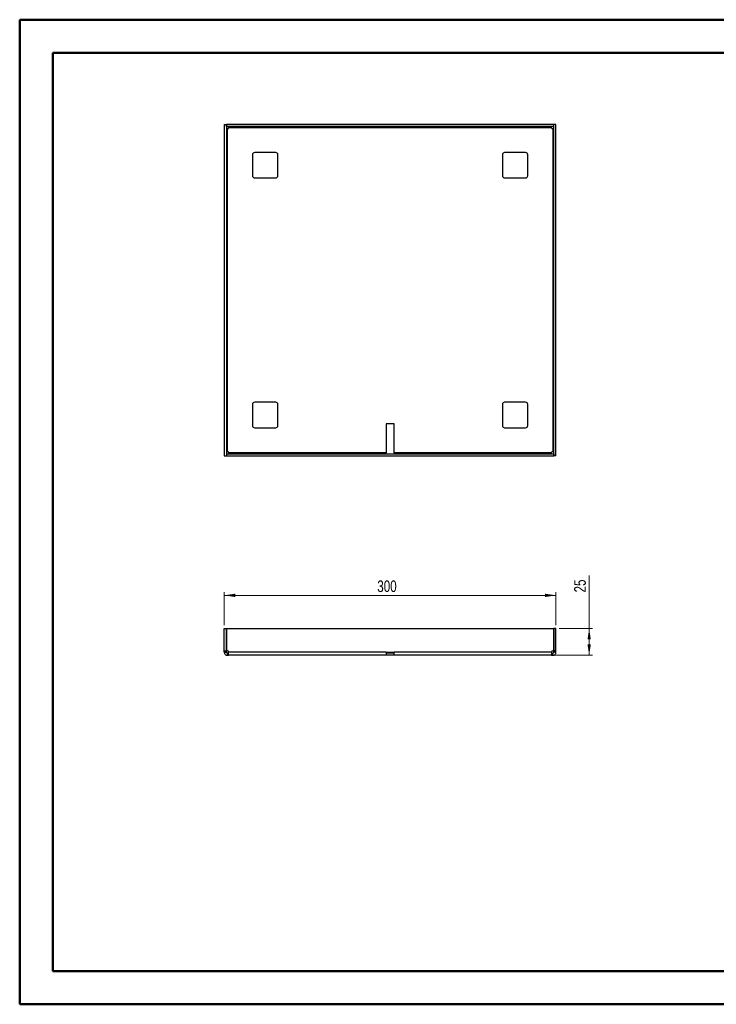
# Paper-space layout 'Sheet3' of a CAD drawing. Header units: millimetres. Extents: x 0 to 420, y 0 to 297.
# Tile 1 of 2: x 0 to 210, y 0 to 297. Entities that reach past the tile are written whole.
import ezdxf

# ---------------------------------------------------------------- set-up
doc = ezdxf.new("R2010")
doc.units = ezdxf.units.MM
doc.styles.add('SLDTEXTSTYLE1', font='TXT', dxfattribs={"width": 0.75})
doc.dimstyles.new('SLDDIMSTYLE0', dxfattribs={"dimtxt": 3.5, "dimasz": 3.302, "dimexe": 0, "dimexo": 0.0625, "dimgap": 0.875, "dimtad": 1, "dimdec": 0, "dimlfac": 3, "dimrnd": 1e-09, "dimzin": 12, "dimdsep": 46, "dimtxsty": 'SLDTEXTSTYLE1', "dimsah": 1, "dimcen": 0.09, "dimadec": 0, "dimazin": 3, "dimtfac": 1, "dimtdec": 0, "dimtofl": 0, "dimtmove": 0, "dimatfit": 3, "dimfxl": 1, "dimfrac": 2, "dimtolj": 1, "dimtzin": 12, "dimarcsym": 0})

# ---------------------------------------------------------------- blocks, each defined once
blk = doc.blocks.new('_D_3')
at = {"color": 7, "linetype": 'Continuous', "lineweight": 0}
for p, q in [((172.05, 113.57), (172.05, 129.61)), ((163.05, 113.57), (173.05, 113.57)), ((172.05, 113.57), (172.05, 105.48)), ((161.74, 105.48), (173.05, 105.48))]:
    blk.add_line(p, q, dxfattribs=at)
at = {"color": 7, "linetype": 'Continuous', "lineweight": 18}
for points in [[(172.05, 113.57), (171.55, 110.26), (172.56, 110.26)], [(172.05, 105.48), (172.56, 108.78), (171.55, 108.78)]]:
    blk.add_solid(points, dxfattribs=at)
at = {"color": 7, "linetype": 'Continuous', "lineweight": 18, "insert": (167.54, 124.44), "char_height": 3.5, "attachment_point": 1, "rotation": 90, "style": 'SLDTEXTSTYLE1'}
blk.add_mtext('25', dxfattribs=at)
blk = doc.blocks.new('_D_4')
at = {"color": 7, "linetype": 'Continuous', "lineweight": 0}
for p, q in [((62.05, 114.57), (62.05, 124.57)), ((162.05, 123.57), (62.05, 123.57)), ((162.05, 114.57), (162.05, 124.57))]:
    blk.add_line(p, q, dxfattribs=at)
at = {"color": 7, "linetype": 'Continuous', "lineweight": 18}
for points in [[(62.05, 123.57), (65.36, 123.06), (65.36, 124.07)], [(162.05, 123.57), (158.75, 124.07), (158.75, 123.06)]]:
    blk.add_solid(points, dxfattribs=at)
at = {"color": 7, "linetype": 'Continuous', "lineweight": 18, "insert": (108.17, 128.08), "char_height": 3.5, "attachment_point": 1, "style": 'SLDTEXTSTYLE1'}
blk.add_mtext('300', dxfattribs=at)

psp = doc.layouts.new('Sheet3')

# ---------------------------------------------------------------- linework, layer by layer
at = {"color": 7, "linetype": 'Continuous', "lineweight": 50}
for p, q in [((0.38, 0.21), (0.38, 297.21)), ((0.38, 297.21), (420.38, 297.21)), ((10.38, 10.21), (10.38, 287.21)), ((10.38, 287.21), (410.38, 287.21)), ((10.38, 10.21), (410.38, 10.21)), ((0.38, 0.21), (420.38, 0.21))]:
    psp.add_line(p, q, dxfattribs=at)
at = {"color": 7, "linetype": 'Continuous', "lineweight": 25}
for p, q in [((62.05, 265.61), (62.72, 265.61)), ((62.05, 265.61), (62.05, 165.67)), ((62.72, 265.61), (62.72, 165.67)), ((62.74, 264.97), (62.74, 265.64)), ((161.37, 265.64), (62.74, 265.64)), ((161.37, 264.97), (62.74, 264.97)), ((63.37, 264.71), (160.74, 264.71)), ((63.37, 264.71), (63.37, 264.66)), ((160.74, 264.66), (160.74, 264.71)), ((161.37, 264.97), (161.37, 265.64)), ((161.39, 165.67), (161.39, 265.61)), ((162.05, 265.61), (161.39, 265.61)), ((162.05, 165.67), (162.05, 265.61)), ((62.99, 166.95), (62.99, 264.32)), ((63.04, 264.32), (62.99, 264.32)), ((161.12, 264.32), (161.07, 264.32)), ((161.12, 264.32), (161.12, 166.95)), ((70.55, 256.47), (70.55, 250.14)), ((77.55, 257.14), (71.22, 257.14)), ((78.22, 250.14), (78.22, 256.47)), ((145.89, 256.47), (145.89, 250.14)), ((152.89, 257.14), (146.55, 257.14)), ((153.55, 250.14), (153.55, 256.47)), ((71.22, 249.47), (77.55, 249.47)), ((146.55, 249.47), (152.89, 249.47)), ((77.55, 181.81), (71.22, 181.81)), ((152.89, 181.81), (146.55, 181.81)), ((70.55, 181.14), (70.55, 174.81)), ((78.22, 174.81), (78.22, 181.14)), ((145.89, 181.14), (145.89, 174.81)), ((153.55, 174.81), (153.55, 181.14)), ((110.89, 175.31), (110.89, 166.57)), ((113.22, 175.31), (110.89, 175.31)), ((113.22, 166.57), (113.22, 175.31)), ((71.22, 174.14), (77.55, 174.14)), ((146.55, 174.14), (152.89, 174.14)), ((62.99, 166.95), (63.04, 166.95)), ((63.37, 166.62), (63.37, 166.57)), ((110.89, 166.57), (63.37, 166.57)), ((110.89, 166.31), (110.89, 166.57)), ((160.74, 166.57), (113.22, 166.57)), ((113.22, 166.57), (113.22, 166.31)), ((160.74, 166.57), (160.74, 166.62)), ((161.07, 166.95), (161.12, 166.95)), ((62.05, 165.67), (62.72, 165.67)), ((62.74, 166.31), (161.37, 166.31)), ((62.74, 166.31), (62.74, 165.64)), ((62.74, 165.64), (161.37, 165.64)), ((161.37, 166.31), (161.37, 165.64)), ((162.05, 165.67), (161.39, 165.67)), ((62.05, 113.57), (62.72, 113.57)), ((62.05, 106.8), (62.05, 113.57)), ((62.72, 106.8), (62.72, 113.57)), ((62.74, 113.57), (62.74, 106.8)), ((62.74, 113.57), (161.37, 113.57)), ((161.37, 113.57), (161.37, 106.8)), ((162.05, 113.57), (161.39, 113.57)), ((161.39, 106.8), (161.39, 113.57)), ((162.05, 106.8), (162.05, 113.57)), ((62.05, 106.8), (62.72, 106.8)), ((62.05, 106.47), (62.05, 106.8)), ((62.05, 106.47), (62.72, 106.47)), ((62.05, 106.42), (62.05, 106.47)), ((62.05, 106.42), (62.72, 106.42)), ((62.72, 106.47), (62.72, 106.8)), ((62.72, 106.42), (62.72, 106.47)), ((63.04, 106.8), (62.74, 106.8)), ((62.99, 105.48), (62.99, 106.15)), ((62.99, 106.15), (63.04, 106.15)), ((62.99, 105.48), (63.04, 105.48)), ((63.04, 105.48), (63.04, 106.15)), ((63.04, 106.15), (63.37, 106.15)), ((63.04, 105.48), (63.37, 105.48)), ((63.37, 106.42), (63.37, 106.47)), ((110.89, 106.42), (63.37, 106.42)), ((110.89, 105.48), (63.37, 105.48)), ((110.89, 106.42), (113.22, 106.42)), ((110.89, 106.42), (110.89, 105.48)), ((113.22, 106.15), (110.89, 106.15)), ((113.22, 105.48), (110.89, 105.48)), ((160.74, 106.42), (113.22, 106.42)), ((113.22, 105.48), (113.22, 106.42)), ((160.74, 105.48), (113.22, 105.48)), ((160.74, 106.47), (160.74, 106.42)), ((160.74, 106.15), (161.07, 106.15)), ((160.74, 105.48), (161.07, 105.48)), ((161.37, 106.8), (161.07, 106.8)), ((161.07, 105.48), (161.07, 106.15)), ((161.07, 106.15), (161.12, 106.15)), ((161.07, 105.48), (161.12, 105.48)), ((161.12, 105.48), (161.12, 106.15)), ((162.05, 106.8), (161.39, 106.8)), ((161.39, 106.47), (161.39, 106.8)), ((162.05, 106.47), (161.39, 106.47)), ((161.39, 106.42), (161.39, 106.47)), ((162.05, 106.42), (161.39, 106.42)), ((162.05, 106.47), (162.05, 106.8)), ((162.05, 106.42), (162.05, 106.47))]:
    psp.add_line(p, q, dxfattribs=at)
for centre, radius, start, end in [((63.04, 264.66), 0.333, 270, 0), ((161.07, 264.66), 0.333, 180, 270), ((71.22, 256.47), 0.667, 90, 180), ((77.55, 256.47), 0.667, 0, 90), ((146.55, 256.47), 0.667, 90, 180), ((152.89, 256.47), 0.667, 0, 90), ((71.22, 250.14), 0.667, 180, 270), ((77.55, 250.14), 0.667, 270, 0), ((146.55, 250.14), 0.667, 180, 270), ((152.89, 250.14), 0.667, 270, 0), ((71.22, 181.14), 0.667, 90, 180), ((77.55, 181.14), 0.667, 0, 90), ((146.55, 181.14), 0.667, 90, 180), ((152.89, 181.14), 0.667, 0, 90), ((71.22, 174.81), 0.667, 180, 270), ((77.55, 174.81), 0.667, 270, 0), ((146.55, 174.81), 0.667, 180, 270), ((152.89, 174.81), 0.667, 270, 0), ((63.04, 166.62), 0.333, 0, 90), ((161.07, 166.62), 0.333, 90, 180), ((63.04, 106.47), 0.333, 0, 90), ((161.07, 106.47), 0.333, 90, 180)]:
    psp.add_arc(centre, radius, start, end, dxfattribs=at)
for points, knots in [([(63.37, 264.97), (63.37, 264.97), (63.37, 264.94), (63.37, 264.84), (63.37, 264.77), (63.37, 264.71)], [0, 0, 0, 0, 0.5, 0.5, 1, 1, 1, 1]), ([(160.74, 264.71), (160.74, 264.77), (160.74, 264.84), (160.74, 264.94), (160.74, 264.97), (160.74, 264.97)], [0, 0, 0, 0, 0.5, 0.5, 1, 1, 1, 1]), ([(62.99, 264.32), (62.92, 264.32), (62.85, 264.32), (62.75, 264.32), (62.72, 264.32), (62.72, 264.32)], [0, 0, 0, 0, 0.5, 0.5, 1, 1, 1, 1]), ([(161.39, 264.32), (161.39, 264.32), (161.36, 264.32), (161.26, 264.32), (161.19, 264.32), (161.12, 264.32)], [0, 0, 0, 0, 0.5, 0.5, 1, 1, 1, 1]), ([(62.72, 166.95), (62.72, 166.95), (62.75, 166.95), (62.85, 166.95), (62.92, 166.95), (62.99, 166.95)], [0, 0, 0, 0, 0.5, 0.5, 1, 1, 1, 1]), ([(63.37, 166.57), (63.37, 166.5), (63.37, 166.43), (63.37, 166.33), (63.37, 166.31), (63.37, 166.31)], [0, 0, 0, 0, 0.5, 0.5, 1, 1, 1, 1]), ([(160.74, 166.31), (160.74, 166.31), (160.74, 166.33), (160.74, 166.43), (160.74, 166.5), (160.74, 166.57)], [0, 0, 0, 0, 0.5, 0.5, 1, 1, 1, 1]), ([(161.12, 166.95), (161.19, 166.95), (161.26, 166.95), (161.36, 166.95), (161.39, 166.95), (161.39, 166.95)], [0, 0, 0, 0, 0.5, 0.5, 1, 1, 1, 1]), ([(62.05, 106.42), (62.05, 106.29), (62.08, 106.17), (62.17, 105.95), (62.24, 105.84), (62.41, 105.67), (62.52, 105.6), (62.74, 105.51), (62.87, 105.48), (62.99, 105.48)], [0, 0, 0, 0, 0.25, 0.25, 0.5, 0.5, 0.75, 0.75, 1, 1, 1, 1]), ([(62.72, 106.42), (62.72, 106.35), (62.75, 106.28), (62.85, 106.18), (62.92, 106.15), (62.99, 106.15)], [0, 0, 0, 0, 0.5, 0.5, 1, 1, 1, 1]), ([(63.37, 105.48), (63.37, 105.48), (63.37, 105.51), (63.37, 105.6), (63.37, 105.67), (63.37, 105.84), (63.37, 105.95), (63.37, 106.17), (63.37, 106.29), (63.37, 106.42)], [0, 0, 0, 0, 0.25, 0.25, 0.5, 0.5, 0.75, 0.75, 1, 1, 1, 1]), ([(160.74, 106.42), (160.74, 106.29), (160.74, 106.17), (160.74, 105.95), (160.74, 105.84), (160.74, 105.67), (160.74, 105.6), (160.74, 105.51), (160.74, 105.48), (160.74, 105.48)], [0, 0, 0, 0, 0.25, 0.25, 0.5, 0.5, 0.75, 0.75, 1, 1, 1, 1]), ([(161.12, 106.15), (161.19, 106.15), (161.26, 106.18), (161.36, 106.28), (161.39, 106.35), (161.39, 106.42)], [0, 0, 0, 0, 0.5, 0.5, 1, 1, 1, 1]), ([(161.12, 105.48), (161.24, 105.48), (161.37, 105.51), (161.59, 105.6), (161.69, 105.67), (161.87, 105.84), (161.94, 105.95), (162.03, 106.17), (162.05, 106.29), (162.05, 106.42)], [0, 0, 0, 0, 0.25, 0.25, 0.5, 0.5, 0.75, 0.75, 1, 1, 1, 1])]:
    psp.add_open_spline(points, degree=3, knots=knots, dxfattribs=at)

# ---------------------------------------------------------------- dimensions: what is measured, and where the dimension line sits
at = {"color": 7, "linetype": 'Continuous', "lineweight": 18}
dim = psp.add_linear_dim(base=(62.05, 123.57), p1=(162.05, 113.57), p2=(62.05, 113.57), dimstyle='SLDDIMSTYLE0', dxfattribs=at)
dim.commit()
dim.dimension.update_dxf_attribs({"geometry": '_D_4', "text_midpoint": (112.05, 123.57), "dimtype": 160})
dim = psp.add_linear_dim(base=(172.05, 105.48), p1=(162.05, 113.57), p2=(160.74, 105.48), angle=90, text='25', dimstyle='SLDDIMSTYLE0', dxfattribs=at)
dim.commit()
dim.dimension.update_dxf_attribs({"geometry": '_D_3', "text_midpoint": (172.05, 127.03), "dimtype": 160})

doc.saveas('drawing.dxf')
